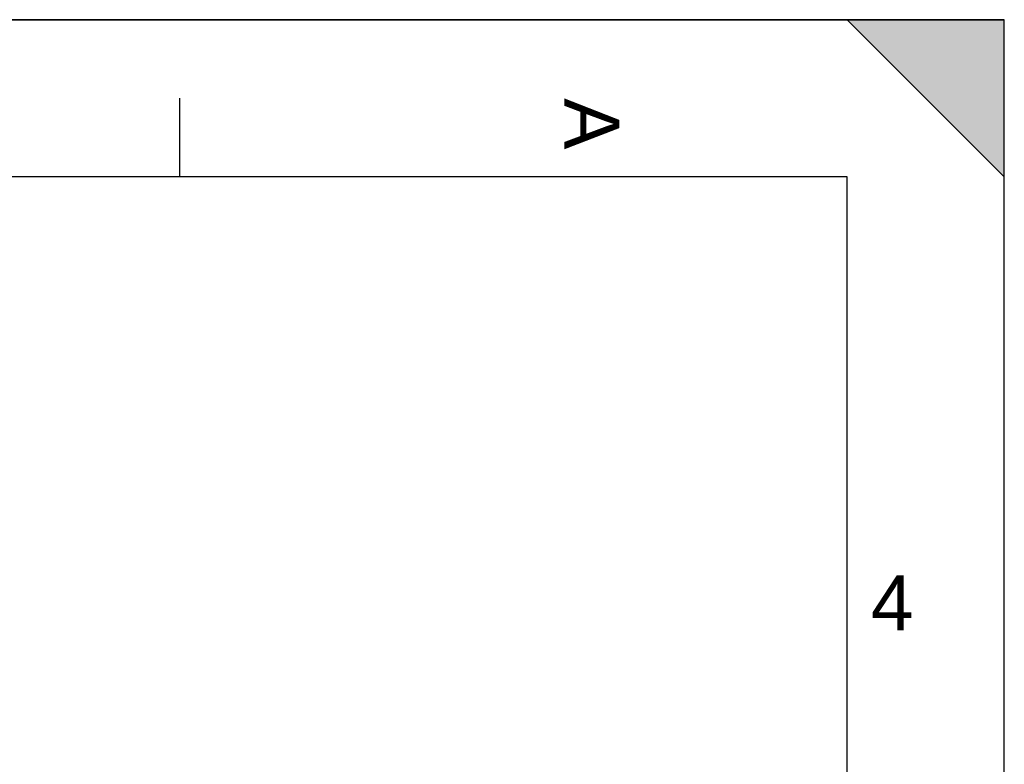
# Model space of a CAD drawing. Header units: millimetres. Extents: x 0 to 420, y 0 to 297.
# Tile 31 of 31: x 357 to 420, y 250 to 297. Entities that reach past the tile are written whole.
import ezdxf

# ---------------------------------------------------------------- set-up
doc = ezdxf.new("R2010")
doc.units = ezdxf.units.MM
doc.header["$LTSCALE"] = 23.1
doc.layers.get('0').update_dxf_attribs({"linetype": 'CONTINUOUS'})
doc.styles.add('TEXTSTYLE_2', font='arial.ttf')

# ---------------------------------------------------------------- blocks, each defined once
blk = doc.blocks.new('MARGEA3_BL0', base_point=(210.000078, 148.5))
at = {"color": 7, "linetype": 'Continuous'}
for p, q in [((420.000078, 297.000001), (0.000078, 297.000001)), ((0.000078, 296.999914), (420, 296.999914)), ((410.000078, 297.000001), (420.000078, 287.000001)), ((420.000078, 297.000001), (410.000078, 297.000001)), ((410.000078, 297.000001), (420.000078, 287.000001)), ((420, 0), (420, 296.999914)), ((420.000078, 287.000001), (420.000078, 297.000001)), ((420.000078, 0.000001), (420.000078, 297.000001)), ((367.500078, 292.000001), (367.500078, 287.000001)), ((410.000078, 287.000001), (10.000078, 287.000001)), ((410.000078, 10.000001), (410.000078, 287.000001))]:
    blk.add_line(p, q, dxfattribs=at)
blk.add_solid([(410.000078, 297.000001), (420.000078, 287.000001), (420.000078, 297.000001)], dxfattribs=at)
at = {"color": 7, "linetype": 'Continuous', "style": 'TEXTSTYLE_2', "oblique": 0.00001872}
blk.add_text('A', height=3.5, rotation=270, dxfattribs=at).set_placement((392.000078, 292.000001))
blk.add_text('4', height=3.5, dxfattribs=at).set_placement((411.500078, 258.125001))

msp = doc.modelspace()

# ---------------------------------------------------------------- linework, layer by layer
at = {"color": 7, "linetype": 'Continuous'}
for p in [(0, 297), (420, 0)]:
    msp.add_line(p, (420, 297), dxfattribs=at)

# ---------------------------------------------------------------- block references
msp.add_blockref('MARGEA3_BL0', (210, 148.5), dxfattribs=at)

doc.saveas('drawing.dxf')
